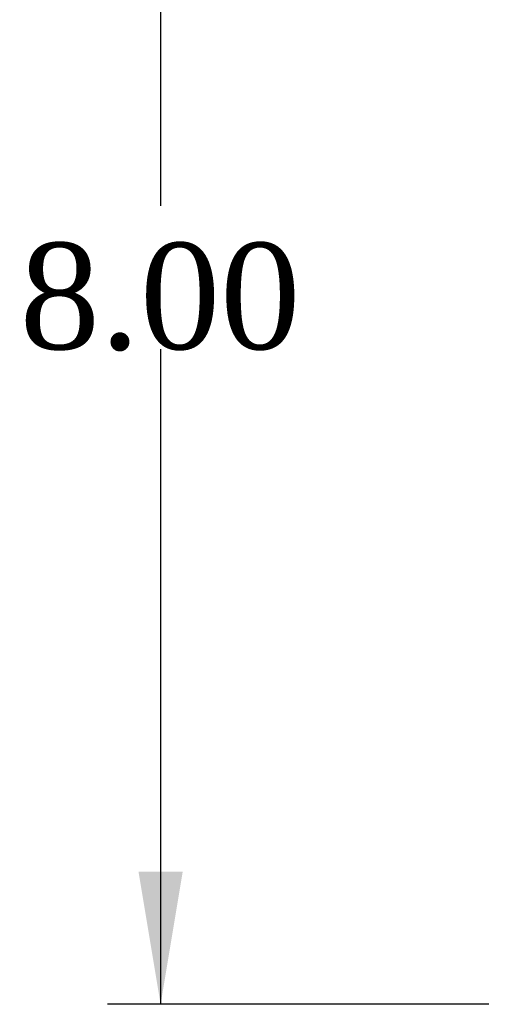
# Model space of a CAD drawing. Header units: inches. Extents: x 1 to 150, y -1 to 99.
# Tile 9 of 19: x 35.34 to 38.08, y 83.67 to 89.23. Entities that reach past the tile are written whole.
import ezdxf
from ezdxf.enums import TextEntityAlignment as Align

# ---------------------------------------------------------------- set-up
doc = ezdxf.new("R2010")
doc.units = ezdxf.units.IN
doc.header["$MEASUREMENT"] = 0
doc.layers.add('Default', color=7, linetype='Continuous')
doc.styles.add('SEACAD_Times_New_Roman', font='times.ttf')
doc.dimstyles.new('HAMMOND_(STH_-_120x80)', dxfattribs={"dimtxt": 0.6, "dimasz": 0.75, "dimexe": 0.3, "dimexo": 0.3, "dimgap": 0.15, "dimtad": 0, "dimtih": 1, "dimtoh": 1, "dimzin": 0, "dimdsep": 46, "dimtxsty": 'SEACAD_Times_New_Roman', "dimblk1": '_SE_FILLED', "dimblk2": '_SE_FILLED', "dimsah": 1, "dimcen": 0.3, "dimadec": 0, "dimazin": 0, "dimtfac": 0.8, "dimtofl": 0, "dimtmove": 0, "dimatfit": 3, "dimfxl": 1, "dimtolj": 1, "dimtzin": 0, "dimarcsym": 0})

# ---------------------------------------------------------------- blocks, each defined once
blk = doc.blocks.new('DMBLK7')
at = {"layer": 'Default', "linetype": 'Continuous', "transparency": 16777216}
for points in [[(36.0069, 90.9211), (36.2569, 90.9211), (36.1319, 91.6711)], [(36.0069, 84.4211), (36.1319, 83.6711), (36.2569, 84.4211)]]:
    blk.add_hatch(color=7, dxfattribs=at).paths.add_polyline_path(points)
at = {"layer": 'Default', "color": 7, "linetype": 'Continuous', "transparency": 16777216}
for p, q in [((37.9703, 91.6711), (35.8319, 91.6711)), ((36.1319, 91.6711), (36.1319, 88.1811)), ((36.1319, 87.3711), (36.1319, 83.6711)), ((37.9861, 83.6711), (35.8319, 83.6711))]:
    blk.add_line(p, q, dxfattribs=at)
at = {"layer": 'Default', "color": 7, "linetype": 'Continuous', "transparency": 16777216, "style": 'SEACAD_Times_New_Roman'}
blk.add_text('8.00', height=0.6, dxfattribs=at).set_placement((35.3357, 87.9711), align=Align.TOP_LEFT)
blk = doc.blocks.new('_SE_FILLED')
at = {"color": 0}
blk.add_line((0, 0), (-1, 0), dxfattribs=at)
blk.add_solid([(0, 0), (-1, -0.1665), (-1, 0.1665), (0, 0)], dxfattribs=at)

msp = doc.modelspace()

# ---------------------------------------------------------------- dimensions: what is measured, and where the dimension line sits
at = {"layer": 'Default', "color": 7, "linetype": 'Continuous'}
dim = msp.add_linear_dim(base=(36.1319, 91.6711), p1=(38.2703, 91.6711), p2=(38.2861, 83.6711), angle=270.113, text='\\A1;<>', dimstyle='HAMMOND_(STH_-_120x80)', dxfattribs=at)
dim.commit()
dim.dimension.update_dxf_attribs({"geometry": 'DMBLK7', "text_midpoint": (36.1319, 87.6711), "dimtype": 161})

doc.saveas('drawing.dxf')
